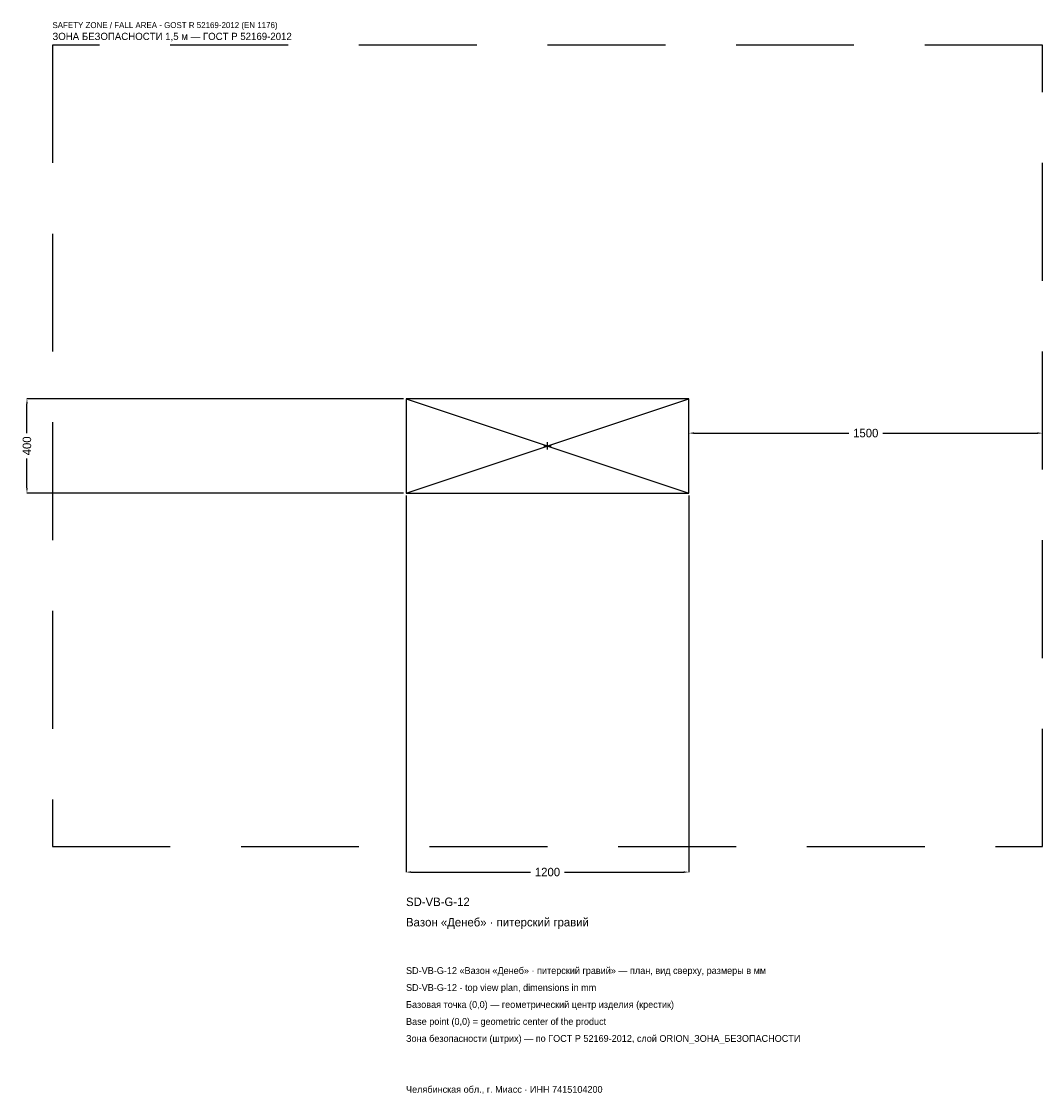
# Model space of a CAD drawing. Header units: metres. Extents: x -2231 to 2100, y -2751 to 1800.
import ezdxf

# ---------------------------------------------------------------- set-up
doc = ezdxf.new("R2010")
doc.units = ezdxf.units.M
doc.linetypes.add('DASHED', pattern=[800, 500, -300])
for name, color, linetype in [('ЗСК_ДАННЫЕ', 3, 'Continuous'), ('ЗСК_ЗОНА_БЕЗОПАСНОСТИ', 1, 'Continuous'), ('ЗСК_КОНТУР', 7, 'Continuous'), ('ЗСК_РАЗМЕРЫ', 8, 'Continuous')]:
    doc.layers.add(name, color=color, linetype=linetype)
doc.dimstyles.new('ORION', dxfattribs={"dimtxt": 36, "dimasz": 21.6, "dimexe": 1.25, "dimexo": 10.8, "dimtad": 1, "dimdec": 0, "dimcen": 2.5, "dimazin": 3, "dimtfac": 1, "dimtmove": 0, "dimatfit": 3})

# ---------------------------------------------------------------- blocks, each defined once
blk = doc.blocks.new('_CLOSEDFILLED')
at = {"color": 0, "linetype": 'BYBLOCK'}
blk.add_solid([(-1, 0.16), (0, 0), (-1, -0.16)], dxfattribs=at)
blk = doc.blocks.new('*D1')
for p, q in [((-600, -210.8), (-600, -1808)), ((600, -210.8), (600, -1808)), ((-578.4, -1808), (-72, -1808)), ((72, -1808), (578.4, -1808))]:
    blk.add_line(p, q)
at = {"layer": 'Defpoints'}
for p in [(-600, -200), (600, -200), (-600, -1808)]:
    blk.add_point(p, dxfattribs=at)
at = {"layer": 'ЗСК_РАЗМЕРЫ', "xscale": 21.599999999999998, "yscale": 21.599999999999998, "rotation": 180}
blk.add_blockref('_CLOSEDFILLED', (-600, -1808), dxfattribs=at)
at = {"layer": 'ЗСК_РАЗМЕРЫ', "xscale": 21.599999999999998, "yscale": 21.599999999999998}
blk.add_blockref('_CLOSEDFILLED', (600, -1808), dxfattribs=at)
at = {"layer": 'ЗСК_РАЗМЕРЫ', "insert": (0, -1808), "char_height": 36, "attachment_point": 5}
blk.add_mtext('1200', dxfattribs=at)
blk = doc.blocks.new('*D2')
for p, q in [((-610.8, 200), (-2208, 200)), ((-2208, 54), (-2208, 178.4)), ((-2208, -178.4), (-2208, -54)), ((-610.8, -200), (-2208, -200))]:
    blk.add_line(p, q)
at = {"layer": 'Defpoints'}
for p in [(-600, 200), (-2208, -200), (-600, -200)]:
    blk.add_point(p, dxfattribs=at)
at = {"layer": 'ЗСК_РАЗМЕРЫ', "xscale": 21.599999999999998, "yscale": 21.599999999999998}
for p, rotation in [((-2208, 200), 90), ((-2208, -200), 270)]:
    blk.add_blockref('_CLOSEDFILLED', p, dxfattribs=dict(at, rotation=rotation))
at = {"layer": 'ЗСК_РАЗМЕРЫ', "insert": (-2208, 0), "char_height": 36, "attachment_point": 5, "rotation": 90}
blk.add_mtext('400', dxfattribs=at)
blk = doc.blocks.new('*D3')
for p, q in [((600, 10.8), (600, 54)), ((621.6, 54), (1278, 54)), ((1422, 54), (2078.4, 54)), ((2100, 10.8), (2100, 54))]:
    blk.add_line(p, q)
at = {"layer": 'Defpoints'}
for p in [(600, 54), (600, 0), (2100, 0)]:
    blk.add_point(p, dxfattribs=at)
at = {"layer": 'ЗСК_РАЗМЕРЫ', "xscale": 21.599999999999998, "yscale": 21.599999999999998, "rotation": 180}
blk.add_blockref('_CLOSEDFILLED', (600, 54), dxfattribs=at)
at = {"layer": 'ЗСК_РАЗМЕРЫ', "xscale": 21.599999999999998, "yscale": 21.599999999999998}
blk.add_blockref('_CLOSEDFILLED', (2100, 54), dxfattribs=at)
at = {"layer": 'ЗСК_РАЗМЕРЫ', "insert": (1350, 54), "char_height": 36, "attachment_point": 5}
blk.add_mtext('1500', dxfattribs=at)
blk = doc.blocks.new('ОРИОН SD-VB-G-12 Вазон Денеб · питерский гравий')
at = {"layer": 'ЗСК_ЗОНА_БЕЗОПАСНОСТИ', "linetype": 'DASHED'}
blk.add_lwpolyline([(-2100, -1700), (2100, -1700), (2100, 1700), (-2100, 1700)], close=True, dxfattribs=at)
at = {"layer": 'ЗСК_КОНТУР'}
for p, q in [((-600, -200), (600, 200)), ((-600, 200), (600, -200))]:
    blk.add_line(p, q, dxfattribs=at)
blk.add_lwpolyline([(-600, -200), (600, -200), (600, 200), (-600, 200)], close=True, dxfattribs=at)
at = {"layer": 'ЗСК_РАЗМЕРЫ'}
for p, q in [((-16, 0), (16, 0)), ((0, -16), (0, 16))]:
    blk.add_line(p, q, dxfattribs=at)
at = {"layer": 'ЗСК_ДАННЫЕ'}
for tag, p in [('АРТИКУЛ', (-600, -1952)), ('НАИМЕНОВАНИЕ', (-600, -2038.4))]:
    blk.add_attdef(tag, p, '', height=36, dxfattribs=at)
at = {"layer": 'ЗСК_ДАННЫЕ', "flags": 1}
for tag, p in [('ПРОИЗВОДИТЕЛЬ', (-600, -2124.8)), ('ТЕЛЕФОН', (-600, -2211.2)), ('САЙТ', (-600, -2384)), ('АДРЕС', (-600, -2470.4)), ('РЕКВИЗИТЫ', (-600, -2556.8)), ('ГАБАРИТЫ', (-600, -2643.2)), ('ЗОНА_БЕЗОПАСНОСТИ', (-600, -2729.6))]:
    blk.add_attdef(tag, p, '', height=36, dxfattribs=at)
at = {"layer": 'ЗСК_ЗОНА_БЕЗОПАСНОСТИ', "color": 1}
for s, height, p in [('SAFETY ZONE / FALL AREA - GOST R 52169-2012 (EN 1176)', 25.2, (-2100, 1772)), ('ЗОНА БЕЗОПАСНОСТИ 1,5 м — ГОСТ Р 52169-2012', 30.6, (-2100, 1721.6))]:
    blk.add_text(s, height=height, dxfattribs=at).set_placement(p)
at = {"layer": 'ЗСК_РАЗМЕРЫ'}
dim = blk.add_linear_dim(base=(-2208, -200), p1=(-600, -200), p2=(-600, 200), angle=90, dimstyle='ORION', dxfattribs=at)
dim.commit()
dim.dimension.update_dxf_attribs({"geometry": '*D2', "text_midpoint": (-2208, 0)})
for base, p1, p2, picture, middle in [((600, 54), (600, 0), (2100, 0), '*D3', (1350, 54)), ((-600, -1808), (-600, -200), (600, -200), '*D1', (0, -1808))]:
    dim = blk.add_linear_dim(base=base, p1=p1, p2=p2, dimstyle='ORION', dxfattribs=at)
    dim.commit()
    dim.dimension.update_dxf_attribs({"geometry": picture, "text_midpoint": middle})

msp = doc.modelspace()

# ---------------------------------------------------------------- block references
msp.add_blockref('ОРИОН SD-VB-G-12 Вазон Денеб · питерский гравий', (0, 0)).add_auto_attribs({'АРТИКУЛ': 'SD-VB-G-12', 'НАИМЕНОВАНИЕ': 'Вазон «Денеб» · питерский гравий'})

# ---------------------------------------------------------------- texts
at = {"layer": 'ЗСК_ДАННЫЕ', "color": 3}
for s, p in [('SD-VB-G-12 «Вазон «Денеб» · питерский гравий» — план, вид сверху, размеры в мм', (-600, -2240)), ('SD-VB-G-12 - top view plan, dimensions in mm', (-600, -2312)), ('Челябинская обл., г. Миасс · ИНН 7415104200', (-600, -2744))]:
    msp.add_text(s, height=28.8, dxfattribs=at).set_placement(p)
at = {"layer": 'ЗСК_ДАННЫЕ', "color": 7}
for s, p in [('Базовая точка (0,0) — геометрический центр изделия (крестик)', (-600, -2384)), ('Base point (0,0) = geometric center of the product', (-600, -2456))]:
    msp.add_text(s, height=28.8, dxfattribs=at).set_placement(p)
at = {"layer": 'ЗСК_ДАННЫЕ', "color": 1}
msp.add_text('Зона безопасности (штрих) — по ГОСТ Р 52169-2012, слой ORION_ЗОНА_БЕЗОПАСНОСТИ', height=28.8, dxfattribs=at).set_placement((-600, -2528))

doc.saveas('drawing.dxf')
